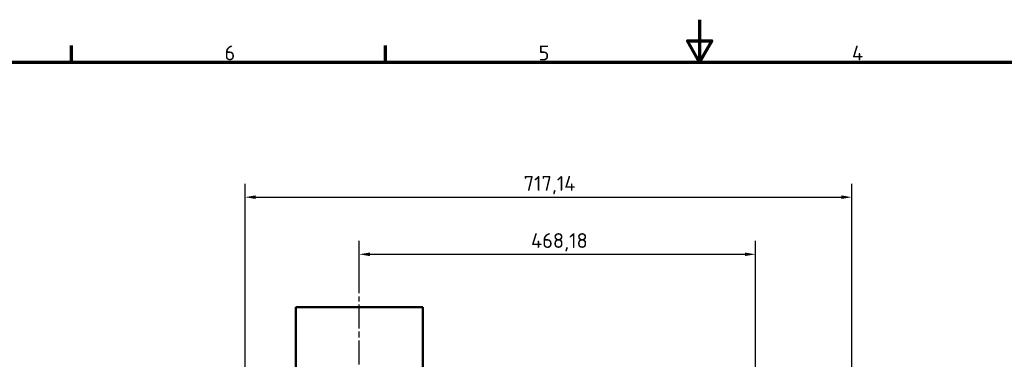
# Model space of a CAD drawing. Header units: millimetres. Extents: x 0 to 2970, y 0 to 2100.
# Tile 14 of 22: x 681 to 1845, y 1699 to 2100. Entities that reach past the tile are written whole.
import ezdxf

# ---------------------------------------------------------------- set-up
doc = ezdxf.new("R2010")
doc.units = ezdxf.units.MM
doc.header["$LTSCALE"] = 5
doc.linetypes.add('CHAIN', pattern=[0.3543, 0.2362, -0.0295, 0.0591, -0.0295])
for name, color, linetype, lineweight in [('Bemaßung (ISO)', 7, 'Continuous', 25), ('Mittellinie (ISO)', 7, 'Continuous', 25), ('Rahmen (ISO)', 7, 'Continuous', 70), ('Sichtbar (ISO)', 7, 'Continuous', 50)]:
    doc.layers.add(name, color=color, linetype=linetype, lineweight=lineweight)
doc.styles.add('Notiztext (DIN)', font='isocpeur.ttf')
doc.dimstyles.new('Standard (DIN)', dxfattribs={"dimscale": 5, "dimtxt": 3.5, "dimasz": 2.5, "dimexe": 3.175, "dimexo": 0.8, "dimgap": 0.8, "dimtad": 1, "dimrnd": 1e-08, "dimzin": 0, "dimtxsty": 'Notiztext (DIN)', "dimcen": 0.09, "dimdle": 10, "dimclrd": 256, "dimclre": 256, "dimclrt": 256, "dimadec": 0, "dimazin": 0, "dimtfac": 1, "dimtmove": 0, "dimatfit": 3, "dimfxl": 1, "dimtolj": 1, "dimtzin": 0, "dimlwd": -1, "dimlwe": -1, "dimarcsym": 0})

# ---------------------------------------------------------------- blocks, each defined once
blk = doc.blocks.new('Ränder Standardrahmen')
at = {"layer": 'Rahmen (ISO)'}
for p, q in [((148.5, 410), (148.5, 413.9)), ((222.75, 410), (222.75, 413.9))]:
    blk.add_line(p, q, dxfattribs=at)
at = {"layer": 'Rahmen (ISO)', "flags": 128}
for points in [[(297, 420), (297, 410), (294.11, 415), (299.89, 415), (297, 410)], [(10, 10), (10, 410), (584, 410), (584, 10), (10, 10)]]:
    blk.add_lwpolyline(points, dxfattribs=at)
at = {"layer": 'Rahmen (ISO)', "char_height": 3.5, "attachment_point": 7, "style": 'Notiztext (DIN)'}
for s, insert in [('6', (184.7, 410.4)), ('5', (258.95, 410.4)), ('4', (333.03, 410.4))]:
    blk.add_mtext(s, dxfattribs=dict(at, insert=insert))
blk = doc.blocks.new('*D5')
at = {"layer": 'Bemaßung (ISO)'}
for p, q in [((1082.8, 1776.8), (1082.8, 1838.7)), ((1551, 1442.2), (1551, 1838.7)), ((1095.3, 1822.8), (1538.5, 1822.8))]:
    blk.add_line(p, q, dxfattribs=at)
for points in [[(1095.3, 1824.9), (1095.3, 1820.7), (1082.8, 1822.8)], [(1538.5, 1824.9), (1538.5, 1820.7), (1551, 1822.8)]]:
    blk.add_solid(points, dxfattribs=at)
at = {"layer": 'Defpoints', "color": 0}
for p in [(1551, 1822.8), (1082.8, 1772.8), (1551, 1438.2)]:
    blk.add_point(p, dxfattribs=at)
at = {"layer": 'Bemaßung (ISO)', "insert": (1285.8, 1847.8), "char_height": 17.5, "attachment_point": 1, "style": 'Notiztext (DIN)'}
blk.add_mtext('\\A1;468,18', dxfattribs=at)
blk = doc.blocks.new('*D12')
at = {"layer": 'Bemaßung (ISO)'}
for p, q in [((947.8, 1608.8), (947.8, 1906.2)), ((1665, 1453.9), (1665, 1906.2)), ((960.3, 1890.3), (1652.5, 1890.3))]:
    blk.add_line(p, q, dxfattribs=at)
for points in [[(960.3, 1892.4), (960.3, 1888.2), (947.8, 1890.3)], [(1652.5, 1892.4), (1652.5, 1888.2), (1665, 1890.3)]]:
    blk.add_solid(points, dxfattribs=at)
at = {"layer": 'Defpoints', "color": 0}
for p in [(1665, 1890.3), (947.8, 1604.8), (1665, 1449.9)]:
    blk.add_point(p, dxfattribs=at)
at = {"layer": 'Bemaßung (ISO)', "insert": (1277.1, 1915.3), "char_height": 17.5, "attachment_point": 1, "style": 'Notiztext (DIN)'}
blk.add_mtext('\\A1;717,14', dxfattribs=at)

msp = doc.modelspace()

# ---------------------------------------------------------------- linework, layer by layer
at = {"layer": 'Mittellinie (ISO)', "linetype": 'CHAIN', "ltscale": 23.990969}
msp.add_line((1082.821, 247.784), (1082.821, 1772.784), dxfattribs=at)
at = {"layer": 'Sichtbar (ISO)'}
for p, q in [((1007.821, 1760.284), (1157.821, 1760.284)), ((1007.821, 1625.284), (1007.821, 1760.284)), ((1157.821, 1625.284), (1157.821, 1760.284))]:
    msp.add_line(p, q, dxfattribs=at)

# ---------------------------------------------------------------- block references
at = {"xscale": 5, "yscale": 5, "zscale": 5}
msp.add_blockref('Ränder Standardrahmen', (0, 0), dxfattribs=at)

# ---------------------------------------------------------------- dimensions: what is measured, and where the dimension line sits
at = {"layer": 'Bemaßung (ISO)'}
dim = msp.add_linear_dim(base=(1664.961, 1890.284), p1=(947.821, 1604.784), p2=(1664.961, 1449.927), angle=180, dimstyle='Standard (DIN)', override={"dimgap": 0.8, "dimdec": 2, "dimtol": 0, "dimlim": 0, "dimtp": 0, "dimtm": 0, "dimtdec": 2, "dimtofl": 0, "dimatfit": 1}, dxfattribs=at)
dim.commit()
dim.dimension.update_dxf_attribs({"geometry": '*D12', "text_midpoint": (1306.391, 1890.284), "dimtype": 160})
dim = msp.add_linear_dim(base=(1551.003, 1822.784), p1=(1082.821, 1772.784), p2=(1551.003, 1438.24), dimstyle='Standard (DIN)', override={"dimgap": 0.8, "dimdec": 2, "dimtol": 0, "dimlim": 0, "dimtp": 0, "dimtm": 0, "dimtdec": 2, "dimtofl": 0, "dimatfit": 1}, dxfattribs=at)
dim.commit()
dim.dimension.update_dxf_attribs({"geometry": '*D5', "text_midpoint": (1316.912, 1822.784), "dimtype": 160})

doc.saveas('drawing.dxf')
